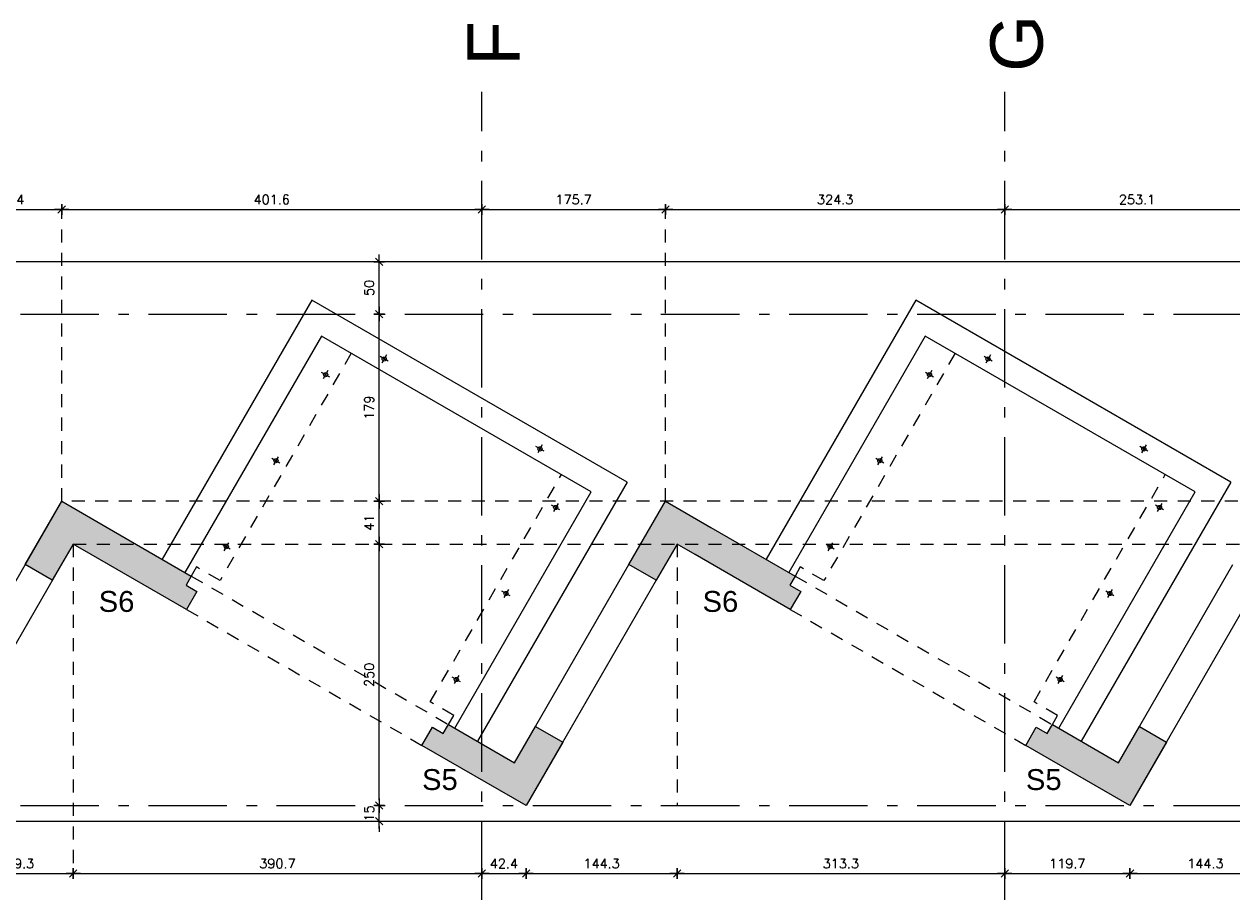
# Model space of a CAD drawing. Header units: inches. Extents: x 121.8 to 204.4, y 127.5 to 157.7.
# Tile 2 of 3: x 175.9 to 187.4, y 127.5 to 135.9. Entities that reach past the tile are written whole.
import ezdxf
from ezdxf.enums import TextEntityAlignment as Align

# ---------------------------------------------------------------- set-up
doc = ezdxf.new("R2010")
doc.units = ezdxf.units.IN
for name, pattern in [('CONTINUA', [0]), ('GEN7A', [7.5, 5, -1.25, 0, -1.25]), ('HIDDEN', [0.375, 0.25, -0.125])]:
    doc.linetypes.add(name, pattern=pattern)
for name, color, linetype in [('-Fundament_Solen_neu', 2, 'Continuous'), ('.Achsen Projekt', 140, 'GEN7A'), ('.Projekt', 10, 'Continuous'), ('Bemassung', 7, 'Continuous'), ('schraff_säulen', 30, 'Continuous')]:
    doc.layers.add(name, color=color, linetype=linetype)
doc.styles.add('ARIAL', font='ARIAL.TTF')
doc.styles.add('SIMPLEX', font='simplex.shx')
doc.dimstyles.new('cm   1-50', dxfattribs={"dimtxt": 0.09, "dimasz": 0.05, "dimexe": 0.04, "dimexo": 0, "dimgap": 0.05, "dimtad": 1, "dimdec": 1, "dimlfac": 100, "dimrnd": 0.0005, "dimzin": 9, "dimdsep": 46, "dimtxsty": 'SIMPLEX', "dimblk": 'Querstrich', "dimcen": 0, "dimse1": 1, "dimse2": 1, "dimclrd": 256, "dimclrt": 256, "dimadec": 3, "dimazin": 0, "dimtm": 1e-09, "dimtfac": 1, "dimtdec": 1, "dimtix": 1, "dimtmove": 0, "dimatfit": 0, "dimldrblk": 'NONE', "dimfxl": 0, "dimtzin": 0, "dimlwd": -1, "dimarcsym": 0})

# ---------------------------------------------------------------- blocks, each defined once
blk = doc.blocks.new('Querstrich')
for p, q in [((-1.37, 0), (1.37, 0)), ((0.71, 0.71), (-0.71, -0.71)), ((0, 1), (0, -1))]:
    blk.add_line(p, q)
blk = doc.blocks.new('*D116')
at = {"layer": 'Bemassung', "linetype": 'Continuous', "ltscale": 0.5}
blk.add_line((175.303, 134.106), (176.186, 134.106), dxfattribs=at)
at = {"layer": 'Defpoints', "color": 0, "linetype": 'Continuous', "ltscale": 0.5}
for p in [(175.253, 134.106), (176.236, 134.106), (176.236, 134.106)]:
    blk.add_point(p, dxfattribs=at)
at = {"layer": 'Bemassung', "linetype": 'Continuous', "ltscale": 0.5, "xscale": 0.05, "yscale": 0.05, "zscale": 0.05, "rotation": 180}
blk.add_blockref('Querstrich', (175.253, 134.106), dxfattribs=at)
at = {"layer": 'Bemassung', "linetype": 'Continuous', "ltscale": 0.5, "xscale": 0.05, "yscale": 0.05, "zscale": 0.05}
blk.add_blockref('Querstrich', (176.236, 134.106), dxfattribs=at)
at = {"layer": 'Bemassung', "linetype": 'Continuous', "ltscale": 0.5, "insert": (175.744, 134.201), "char_height": 0.09, "attachment_point": 5, "style": 'SIMPLEX'}
blk.add_mtext('98.4', dxfattribs=at)
blk = doc.blocks.new('_None')
blk = doc.blocks.new('*D117')
at = {"layer": 'Bemassung', "linetype": 'Continuous', "ltscale": 0.5}
blk.add_line((176.286, 134.106), (180.203, 134.106), dxfattribs=at)
at = {"layer": 'Defpoints', "color": 0, "linetype": 'Continuous', "ltscale": 0.5}
for p in [(176.236, 134.106), (180.253, 134.106), (180.253, 134.106)]:
    blk.add_point(p, dxfattribs=at)
at = {"layer": 'Bemassung', "linetype": 'Continuous', "ltscale": 0.5, "xscale": 0.05, "yscale": 0.05, "zscale": 0.05, "rotation": 180}
blk.add_blockref('Querstrich', (176.236, 134.106), dxfattribs=at)
at = {"layer": 'Bemassung', "linetype": 'Continuous', "ltscale": 0.5, "xscale": 0.05, "yscale": 0.05, "zscale": 0.05}
blk.add_blockref('Querstrich', (180.253, 134.106), dxfattribs=at)
at = {"layer": 'Bemassung', "linetype": 'Continuous', "ltscale": 0.5, "insert": (178.244, 134.201), "char_height": 0.09, "attachment_point": 5, "style": 'SIMPLEX'}
blk.add_mtext('401.6', dxfattribs=at)
blk = doc.blocks.new('*D118')
at = {"layer": 'Bemassung', "linetype": 'Continuous', "ltscale": 0.5}
blk.add_line((180.303, 134.106), (181.96, 134.106), dxfattribs=at)
at = {"layer": 'Defpoints', "color": 0, "linetype": 'Continuous', "ltscale": 0.5}
for p in [(180.253, 134.106), (182.01, 134.106), (182.01, 134.106)]:
    blk.add_point(p, dxfattribs=at)
at = {"layer": 'Bemassung', "linetype": 'Continuous', "ltscale": 0.5, "xscale": 0.05, "yscale": 0.05, "zscale": 0.05, "rotation": 180}
blk.add_blockref('Querstrich', (180.253, 134.106), dxfattribs=at)
at = {"layer": 'Bemassung', "linetype": 'Continuous', "ltscale": 0.5, "xscale": 0.05, "yscale": 0.05, "zscale": 0.05}
blk.add_blockref('Querstrich', (182.01, 134.106), dxfattribs=at)
at = {"layer": 'Bemassung', "linetype": 'Continuous', "ltscale": 0.5, "insert": (181.131, 134.201), "char_height": 0.09, "attachment_point": 5, "style": 'SIMPLEX'}
blk.add_mtext('175.7', dxfattribs=at)
blk = doc.blocks.new('*D119')
at = {"layer": 'Bemassung', "linetype": 'Continuous', "ltscale": 0.5}
blk.add_line((182.06, 134.106), (185.203, 134.106), dxfattribs=at)
at = {"layer": 'Defpoints', "color": 0, "linetype": 'Continuous', "ltscale": 0.5}
for p in [(182.01, 134.106), (185.253, 134.106), (185.253, 134.106)]:
    blk.add_point(p, dxfattribs=at)
at = {"layer": 'Bemassung', "linetype": 'Continuous', "ltscale": 0.5, "xscale": 0.05, "yscale": 0.05, "zscale": 0.05, "rotation": 180}
blk.add_blockref('Querstrich', (182.01, 134.106), dxfattribs=at)
at = {"layer": 'Bemassung', "linetype": 'Continuous', "ltscale": 0.5, "xscale": 0.05, "yscale": 0.05, "zscale": 0.05}
blk.add_blockref('Querstrich', (185.253, 134.106), dxfattribs=at)
at = {"layer": 'Bemassung', "linetype": 'Continuous', "ltscale": 0.5, "insert": (183.631, 134.201), "char_height": 0.09, "attachment_point": 5, "style": 'SIMPLEX'}
blk.add_mtext('324.3', dxfattribs=at)
blk = doc.blocks.new('*D120')
at = {"layer": 'Bemassung', "linetype": 'Continuous', "ltscale": 0.5}
blk.add_line((185.303, 134.106), (187.733, 134.106), dxfattribs=at)
at = {"layer": 'Defpoints', "color": 0, "linetype": 'Continuous', "ltscale": 0.5}
for p in [(185.253, 134.106), (187.783, 134.106), (187.783, 134.106)]:
    blk.add_point(p, dxfattribs=at)
at = {"layer": 'Bemassung', "linetype": 'Continuous', "ltscale": 0.5, "xscale": 0.05, "yscale": 0.05, "zscale": 0.05, "rotation": 180}
blk.add_blockref('Querstrich', (185.253, 134.106), dxfattribs=at)
at = {"layer": 'Bemassung', "linetype": 'Continuous', "ltscale": 0.5, "xscale": 0.05, "yscale": 0.05, "zscale": 0.05}
blk.add_blockref('Querstrich', (187.783, 134.106), dxfattribs=at)
at = {"layer": 'Bemassung', "linetype": 'Continuous', "ltscale": 0.5, "insert": (186.518, 134.201), "char_height": 0.09, "attachment_point": 5, "style": 'SIMPLEX'}
blk.add_mtext('253.1', dxfattribs=at)
blk = doc.blocks.new('*D139')
at = {"layer": 'Bemassung', "linetype": 'Continuous', "ltscale": 0.5}
blk.add_line((175.303, 127.756), (176.296, 127.756), dxfattribs=at)
at = {"layer": 'Defpoints', "color": 0, "linetype": 'Continuous', "ltscale": 0.5}
for p in [(175.253, 127.756), (176.346, 127.756), (176.346, 127.756)]:
    blk.add_point(p, dxfattribs=at)
at = {"layer": 'Bemassung', "linetype": 'Continuous', "ltscale": 0.5, "xscale": 0.05, "yscale": 0.05, "zscale": 0.05, "rotation": 180}
blk.add_blockref('Querstrich', (175.253, 127.756), dxfattribs=at)
at = {"layer": 'Bemassung', "linetype": 'Continuous', "ltscale": 0.5, "xscale": 0.05, "yscale": 0.05, "zscale": 0.05}
blk.add_blockref('Querstrich', (176.346, 127.756), dxfattribs=at)
at = {"layer": 'Bemassung', "linetype": 'Continuous', "ltscale": 0.5, "insert": (175.799, 127.851), "char_height": 0.09, "attachment_point": 5, "style": 'SIMPLEX'}
blk.add_mtext('109.3', dxfattribs=at)
blk = doc.blocks.new('*D140')
at = {"layer": 'Bemassung', "linetype": 'Continuous', "ltscale": 0.5}
blk.add_line((176.396, 127.756), (180.203, 127.756), dxfattribs=at)
at = {"layer": 'Defpoints', "color": 0, "linetype": 'Continuous', "ltscale": 0.5}
for p in [(176.346, 127.756), (180.253, 127.756), (180.253, 127.756)]:
    blk.add_point(p, dxfattribs=at)
at = {"layer": 'Bemassung', "linetype": 'Continuous', "ltscale": 0.5, "xscale": 0.05, "yscale": 0.05, "zscale": 0.05, "rotation": 180}
blk.add_blockref('Querstrich', (176.346, 127.756), dxfattribs=at)
at = {"layer": 'Bemassung', "linetype": 'Continuous', "ltscale": 0.5, "xscale": 0.05, "yscale": 0.05, "zscale": 0.05}
blk.add_blockref('Querstrich', (180.253, 127.756), dxfattribs=at)
at = {"layer": 'Bemassung', "linetype": 'Continuous', "ltscale": 0.5, "insert": (178.299, 127.851), "char_height": 0.09, "attachment_point": 5, "style": 'SIMPLEX'}
blk.add_mtext('390.7', dxfattribs=at)
blk = doc.blocks.new('*D141')
at = {"layer": 'Bemassung', "linetype": 'Continuous', "ltscale": 0.5}
blk.add_line((180.303, 127.756), (180.626, 127.756), dxfattribs=at)
at = {"layer": 'Defpoints', "color": 0, "linetype": 'Continuous', "ltscale": 0.5}
for p in [(180.676, 128.406), (180.253, 127.756), (180.676, 127.756)]:
    blk.add_point(p, dxfattribs=at)
at = {"layer": 'Bemassung', "linetype": 'Continuous', "ltscale": 0.5, "xscale": 0.05, "yscale": 0.05, "zscale": 0.05, "rotation": 180}
blk.add_blockref('Querstrich', (180.253, 127.756), dxfattribs=at)
at = {"layer": 'Bemassung', "linetype": 'Continuous', "ltscale": 0.5, "xscale": 0.05, "yscale": 0.05, "zscale": 0.05}
blk.add_blockref('Querstrich', (180.676, 127.756), dxfattribs=at)
at = {"layer": 'Bemassung', "linetype": 'Continuous', "ltscale": 0.5, "insert": (180.464, 127.851), "char_height": 0.09, "attachment_point": 5, "style": 'SIMPLEX'}
blk.add_mtext('42.4', dxfattribs=at)
blk = doc.blocks.new('*D142')
at = {"layer": 'Bemassung', "linetype": 'Continuous', "ltscale": 0.5}
blk.add_line((180.726, 127.756), (182.07, 127.756), dxfattribs=at)
at = {"layer": 'Defpoints', "color": 0, "linetype": 'Continuous', "ltscale": 0.5}
for p in [(180.676, 128.406), (182.12, 128.406), (182.12, 127.756)]:
    blk.add_point(p, dxfattribs=at)
at = {"layer": 'Bemassung', "linetype": 'Continuous', "ltscale": 0.5, "xscale": 0.05, "yscale": 0.05, "zscale": 0.05, "rotation": 180}
blk.add_blockref('Querstrich', (180.676, 127.756), dxfattribs=at)
at = {"layer": 'Bemassung', "linetype": 'Continuous', "ltscale": 0.5, "xscale": 0.05, "yscale": 0.05, "zscale": 0.05}
blk.add_blockref('Querstrich', (182.12, 127.756), dxfattribs=at)
at = {"layer": 'Bemassung', "linetype": 'Continuous', "ltscale": 0.5, "insert": (181.398, 127.851), "char_height": 0.09, "attachment_point": 5, "style": 'SIMPLEX'}
blk.add_mtext('144.3', dxfattribs=at)
blk = doc.blocks.new('*D143')
at = {"layer": 'Bemassung', "linetype": 'Continuous', "ltscale": 0.5}
blk.add_line((182.17, 127.756), (185.203, 127.756), dxfattribs=at)
at = {"layer": 'Defpoints', "color": 0, "linetype": 'Continuous', "ltscale": 0.5}
for p in [(185.253, 128.406), (182.12, 127.756), (185.253, 127.756)]:
    blk.add_point(p, dxfattribs=at)
at = {"layer": 'Bemassung', "linetype": 'Continuous', "ltscale": 0.5, "xscale": 0.05, "yscale": 0.05, "zscale": 0.05, "rotation": 180}
blk.add_blockref('Querstrich', (182.12, 127.756), dxfattribs=at)
at = {"layer": 'Bemassung', "linetype": 'Continuous', "ltscale": 0.5, "xscale": 0.05, "yscale": 0.05, "zscale": 0.05}
blk.add_blockref('Querstrich', (185.253, 127.756), dxfattribs=at)
at = {"layer": 'Bemassung', "linetype": 'Continuous', "ltscale": 0.5, "insert": (183.686, 127.851), "char_height": 0.09, "attachment_point": 5, "style": 'SIMPLEX'}
blk.add_mtext('313.3', dxfattribs=at)
blk = doc.blocks.new('*D144')
at = {"layer": 'Bemassung', "linetype": 'Continuous', "ltscale": 0.5}
blk.add_line((185.303, 127.756), (186.4, 127.756), dxfattribs=at)
at = {"layer": 'Defpoints', "color": 0, "linetype": 'Continuous', "ltscale": 0.5}
for p in [(186.45, 128.406), (185.253, 127.756), (186.45, 127.756)]:
    blk.add_point(p, dxfattribs=at)
at = {"layer": 'Bemassung', "linetype": 'Continuous', "ltscale": 0.5, "xscale": 0.05, "yscale": 0.05, "zscale": 0.05, "rotation": 180}
blk.add_blockref('Querstrich', (185.253, 127.756), dxfattribs=at)
at = {"layer": 'Bemassung', "linetype": 'Continuous', "ltscale": 0.5, "xscale": 0.05, "yscale": 0.05, "zscale": 0.05}
blk.add_blockref('Querstrich', (186.45, 127.756), dxfattribs=at)
at = {"layer": 'Bemassung', "linetype": 'Continuous', "ltscale": 0.5, "insert": (185.851, 127.851), "char_height": 0.09, "attachment_point": 5, "style": 'SIMPLEX'}
blk.add_mtext('119.7', dxfattribs=at)
blk = doc.blocks.new('*D145')
at = {"layer": 'Bemassung', "linetype": 'Continuous', "ltscale": 0.5}
blk.add_line((186.5, 127.756), (187.843, 127.756), dxfattribs=at)
at = {"layer": 'Defpoints', "color": 0, "linetype": 'Continuous', "ltscale": 0.5}
for p in [(186.45, 128.406), (187.893, 128.256), (187.893, 127.756)]:
    blk.add_point(p, dxfattribs=at)
at = {"layer": 'Bemassung', "linetype": 'Continuous', "ltscale": 0.5, "xscale": 0.05, "yscale": 0.05, "zscale": 0.05, "rotation": 180}
blk.add_blockref('Querstrich', (186.45, 127.756), dxfattribs=at)
at = {"layer": 'Bemassung', "linetype": 'Continuous', "ltscale": 0.5, "xscale": 0.05, "yscale": 0.05, "zscale": 0.05}
blk.add_blockref('Querstrich', (187.893, 127.756), dxfattribs=at)
at = {"layer": 'Bemassung', "linetype": 'Continuous', "ltscale": 0.5, "insert": (187.171, 127.851), "char_height": 0.09, "attachment_point": 5, "style": 'SIMPLEX'}
blk.add_mtext('144.3', dxfattribs=at)
blk = doc.blocks.new('*D160')
at = {"layer": 'Bemassung', "linetype": 'Continuous', "ltscale": 0.5}
for p, q in [((179.271, 128.456), (179.271, 128.506)), ((179.271, 128.256), (179.271, 128.406)), ((179.271, 128.206), (179.271, 128.156))]:
    blk.add_line(p, q, dxfattribs=at)
at = {"layer": 'Defpoints', "color": 0, "linetype": 'Continuous', "ltscale": 0.5}
for p in [(176.236, 128.406), (179.271, 128.406), (176.236, 128.256)]:
    blk.add_point(p, dxfattribs=at)
at = {"layer": 'Bemassung', "linetype": 'Continuous', "ltscale": 0.5, "xscale": 0.05, "yscale": 0.05, "zscale": 0.05}
for p, rotation in [((179.271, 128.406), 270), ((179.271, 128.256), 90)]:
    blk.add_blockref('Querstrich', p, dxfattribs=dict(at, rotation=rotation))
at = {"layer": 'Bemassung', "linetype": 'Continuous', "ltscale": 0.5, "insert": (179.176, 128.331), "char_height": 0.09, "attachment_point": 5, "rotation": 90, "style": 'SIMPLEX'}
blk.add_mtext('15', dxfattribs=at)
blk = doc.blocks.new('*D161')
at = {"layer": 'Bemassung', "linetype": 'Continuous', "ltscale": 0.5}
blk.add_line((179.271, 128.456), (179.271, 130.856), dxfattribs=at)
at = {"layer": 'Defpoints', "color": 0, "linetype": 'Continuous', "ltscale": 0.5}
for p in [(179.271, 130.906), (179.271, 130.906), (179.271, 128.406)]:
    blk.add_point(p, dxfattribs=at)
at = {"layer": 'Bemassung', "linetype": 'Continuous', "ltscale": 0.5, "xscale": 0.05, "yscale": 0.05, "zscale": 0.05}
for p, rotation in [((179.271, 130.906), 90), ((179.271, 128.406), 270)]:
    blk.add_blockref('Querstrich', p, dxfattribs=dict(at, rotation=rotation))
at = {"layer": 'Bemassung', "linetype": 'Continuous', "ltscale": 0.5, "insert": (179.176, 129.656), "char_height": 0.09, "attachment_point": 5, "rotation": 90, "style": 'SIMPLEX'}
blk.add_mtext('250', dxfattribs=at)
blk = doc.blocks.new('*D162')
at = {"layer": 'Bemassung', "linetype": 'Continuous', "ltscale": 0.5}
blk.add_line((179.271, 130.956), (179.271, 131.266), dxfattribs=at)
at = {"layer": 'Defpoints', "color": 0, "linetype": 'Continuous', "ltscale": 0.5}
for p in [(179.271, 131.316), (179.271, 131.316), (179.271, 130.906)]:
    blk.add_point(p, dxfattribs=at)
at = {"layer": 'Bemassung', "linetype": 'Continuous', "ltscale": 0.5, "xscale": 0.05, "yscale": 0.05, "zscale": 0.05}
for p, rotation in [((179.271, 131.316), 90), ((179.271, 130.906), 270)]:
    blk.add_blockref('Querstrich', p, dxfattribs=dict(at, rotation=rotation))
at = {"layer": 'Bemassung', "linetype": 'Continuous', "ltscale": 0.5, "insert": (179.176, 131.111), "char_height": 0.09, "attachment_point": 5, "rotation": 90, "style": 'SIMPLEX'}
blk.add_mtext('41', dxfattribs=at)
blk = doc.blocks.new('*D163')
at = {"layer": 'Bemassung', "linetype": 'Continuous', "ltscale": 0.5}
blk.add_line((179.271, 131.366), (179.271, 133.056), dxfattribs=at)
at = {"layer": 'Defpoints', "color": 0, "linetype": 'Continuous', "ltscale": 0.5}
for p in [(179.271, 133.106), (179.271, 133.106), (179.271, 131.316)]:
    blk.add_point(p, dxfattribs=at)
at = {"layer": 'Bemassung', "linetype": 'Continuous', "ltscale": 0.5, "xscale": 0.05, "yscale": 0.05, "zscale": 0.05}
for p, rotation in [((179.271, 133.106), 90), ((179.271, 131.316), 270)]:
    blk.add_blockref('Querstrich', p, dxfattribs=dict(at, rotation=rotation))
at = {"layer": 'Bemassung', "linetype": 'Continuous', "ltscale": 0.5, "insert": (179.176, 132.211), "char_height": 0.09, "attachment_point": 5, "rotation": 90, "style": 'SIMPLEX'}
blk.add_mtext('179', dxfattribs=at)
blk = doc.blocks.new('*D164')
at = {"layer": 'Bemassung', "linetype": 'Continuous', "ltscale": 0.5}
blk.add_line((179.271, 133.156), (179.271, 133.556), dxfattribs=at)
at = {"layer": 'Defpoints', "color": 0, "linetype": 'Continuous', "ltscale": 0.5}
for p in [(179.271, 133.606), (179.271, 133.606), (179.271, 133.106)]:
    blk.add_point(p, dxfattribs=at)
at = {"layer": 'Bemassung', "linetype": 'Continuous', "ltscale": 0.5, "xscale": 0.05, "yscale": 0.05, "zscale": 0.05}
for p, rotation in [((179.271, 133.606), 90), ((179.271, 133.106), 270)]:
    blk.add_blockref('Querstrich', p, dxfattribs=dict(at, rotation=rotation))
at = {"layer": 'Bemassung', "linetype": 'Continuous', "ltscale": 0.5, "insert": (179.176, 133.356), "char_height": 0.09, "attachment_point": 5, "rotation": 90, "style": 'SIMPLEX'}
blk.add_mtext('50', dxfattribs=at)

msp = doc.modelspace()

# ---------------------------------------------------------------- hatches: boundary and pattern name
at = {"layer": 'schraff_säulen', "linetype": 'Continuous', "ltscale": 0.5}
for points in [[(176.6692, 131.066), (177.4746, 130.601), (177.4246, 130.5144), (177.5286, 130.4544), (177.4286, 130.2812), (176.5192, 130.8062), (176.346, 130.9062), (176.146, 130.5598), (175.8862, 130.7098), (176.2362, 131.316)], [(182.4427, 131.066), (183.2481, 130.601), (183.1981, 130.5144), (183.3021, 130.4544), (183.2021, 130.2812), (182.2927, 130.8062), (182.1195, 130.9062), (181.9195, 130.5598), (181.6597, 130.7098), (182.0097, 131.316)], [(180.5664, 128.816), (180.7664, 129.1624), (181.0262, 129.0124), (180.6762, 128.4062), (179.6802, 128.9812), (179.7802, 129.1544), (179.8842, 129.0944), (179.9342, 129.181)], [(186.3399, 128.816), (186.5399, 129.1624), (186.7997, 129.0124), (186.4497, 128.4062), (185.4537, 128.9812), (185.5537, 129.1544), (185.6577, 129.0944), (185.7077, 129.181)]]:
    msp.add_hatch(color=256, dxfattribs=at).paths.add_polyline_path(points)

# ---------------------------------------------------------------- linework, layer by layer
at = {"layer": '-Fundament_Solen_neu', "color": 253, "linetype": 'Continuous', "ltscale": 0.5}
msp.add_lwpolyline([(201.1527, 133.6062), (168.1527, 133.6062), (168.1527, 128.2562), (201.1527, 128.2562)], close=True, dxfattribs=at)
at = {"layer": '.Achsen Projekt', "ltscale": 0.15}
for p, q in [((180.2527, 127.5041), (180.2527, 135.2317)), ((185.2527, 127.5041), (185.2527, 135.2317)), ((167.2659, 133.1062), (204.4125, 133.1062)), ((167.2659, 128.4062), (204.4125, 128.4062))]:
    msp.add_line(p, q, dxfattribs=at)
at = {"layer": '.Projekt', "color": 253, "linetype": 'CONTINUA'}
for p, q in [((181.6412, 131.4978), (178.6275, 133.2378)), ((187.4148, 131.4978), (184.401, 133.2378)), ((181.2997, 131.4063), (178.719, 132.8963)), ((187.0732, 131.4063), (184.4925, 132.8963)), ((179.3582, 132.6543), (179.281, 132.6988)), ((179.3419, 132.7151), (179.2973, 132.638)), ((185.1317, 132.6543), (185.0545, 132.6988)), ((185.1154, 132.7151), (185.0708, 132.638)), ((178.7818, 132.5651), (178.7372, 132.4879)), ((184.5553, 132.5651), (184.5107, 132.4879)), ((178.7981, 132.5042), (178.7209, 132.5487)), ((184.5716, 132.5042), (184.4944, 132.5487)), ((180.8477, 131.7943), (180.7706, 131.8388)), ((180.8314, 131.8551), (180.7869, 131.778)), ((186.6212, 131.7943), (186.5441, 131.8388)), ((186.6049, 131.8551), (186.5604, 131.778)), ((178.3231, 131.6815), (178.2459, 131.726)), ((178.3068, 131.7423), (178.2622, 131.6652)), ((184.0966, 131.6815), (184.0194, 131.726)), ((184.0803, 131.7423), (184.0357, 131.6652)), ((179.9948, 129.146), (181.2997, 131.4063)), ((185.7683, 129.146), (187.0732, 131.4063)), ((180.9815, 131.2951), (180.9369, 131.2179)), ((186.755, 131.2951), (186.7104, 131.2179)), ((180.9978, 131.2342), (180.9206, 131.2787)), ((186.7713, 131.2342), (186.6941, 131.2787)), ((177.8481, 130.8588), (177.7709, 130.9033)), ((177.8318, 130.9196), (177.7872, 130.8424)), ((183.6216, 130.8588), (183.5444, 130.9033)), ((183.6053, 130.9196), (183.5607, 130.8424)), ((177.5246, 130.6876), (177.4746, 130.601)), ((183.2981, 130.6876), (183.2481, 130.601)), ((180.5228, 130.4115), (180.4456, 130.456)), ((180.5065, 130.4723), (180.4619, 130.3952)), ((186.2963, 130.4115), (186.2191, 130.456)), ((186.28, 130.4723), (186.2354, 130.3952)), ((180.0478, 129.5888), (179.9706, 129.6333)), ((180.0315, 129.6496), (179.9869, 129.5724)), ((185.8213, 129.5888), (185.7441, 129.6333)), ((185.805, 129.6496), (185.7604, 129.5724))]:
    msp.add_line(p, q, dxfattribs=at)
at = {"layer": '.Projekt', "color": 253, "linetype": 'HIDDEN', "ltscale": 0.5}
for p, q in [((179.0048, 132.7313), (177.7498, 130.5576)), ((184.7783, 132.7313), (183.5233, 130.5576)), ((179.759, 129.3976), (181.014, 131.5713)), ((185.5325, 129.3976), (186.7875, 131.5713)), ((177.7498, 130.5576), (177.5246, 130.6876)), ((183.5233, 130.5576), (183.2981, 130.6876)), ((179.9842, 129.2676), (179.759, 129.3976)), ((185.7577, 129.2676), (185.5325, 129.3976)), ((179.9342, 129.181), (179.9842, 129.2676)), ((185.7077, 129.181), (185.7577, 129.2676))]:
    msp.add_line(p, q, dxfattribs=at)
at = {"layer": '.Projekt', "linetype": 'HIDDEN', "ltscale": 0.5}
for p, q in [((177.4746, 130.601), (179.9342, 129.181)), ((183.2481, 130.601), (185.7077, 129.181)), ((177.4286, 130.2812), (179.6802, 128.9812)), ((183.2021, 130.2812), (185.4537, 128.9812))]:
    msp.add_line(p, q, dxfattribs=at)
at = {"layer": '.Projekt', "color": 253, "linetype": 'CONTINUA'}
for points in [[(178.6275, 133.2378), (178.6275, 133.2378), (177.1975, 130.761)], [(184.401, 133.2378), (184.401, 133.2378), (182.971, 130.761)], [(178.719, 132.8963), (177.414, 130.636)], [(184.4925, 132.8963), (183.1875, 130.636)], [(181.6412, 131.4978), (181.6412, 131.4978), (180.2113, 129.021)], [(187.4148, 131.4978), (187.4148, 131.4978), (185.9848, 129.021)]]:
    msp.add_lwpolyline(points, dxfattribs=at)
at = {"layer": '.Projekt', "linetype": 'CONTINUA'}
for points in [[(174.9928, 129.1624), (176.2362, 131.316), (176.6692, 131.066), (177.4746, 130.601), (177.4246, 130.5144), (177.5286, 130.4544), (177.4286, 130.2812), (176.5192, 130.8062), (176.346, 130.9062), (175.2527, 129.0124)], [(181.6597, 130.7098), (182.0097, 131.316), (182.4427, 131.066), (183.2481, 130.601), (183.1981, 130.5144), (183.3021, 130.4544), (183.2021, 130.2812), (182.2927, 130.8062), (182.1195, 130.9062), (181.9195, 130.5598)], [(181.9195, 130.5598), (180.6762, 128.4062), (179.6802, 128.9812), (179.7802, 129.1544), (179.8842, 129.0944), (179.9342, 129.181), (180.5664, 128.816), (181.6597, 130.7098)], [(187.693, 130.5598), (186.4497, 128.4062), (185.4537, 128.9812), (185.5537, 129.1544), (185.6577, 129.0944), (185.7077, 129.181), (186.3399, 128.816), (187.4332, 130.7098)]]:
    msp.add_lwpolyline(points, dxfattribs=at)
for points in [[(176.6692, 131.066), (177.4746, 130.601), (177.4246, 130.5144), (177.5286, 130.4544), (177.4286, 130.2812), (176.5192, 130.8062), (176.346, 130.9062), (176.146, 130.5598), (175.8862, 130.7098), (176.2362, 131.316)], [(182.4427, 131.066), (183.2481, 130.601), (183.1981, 130.5144), (183.3021, 130.4544), (183.2021, 130.2812), (182.2927, 130.8062), (182.1195, 130.9062), (181.9195, 130.5598), (181.6597, 130.7098), (182.0097, 131.316)], [(180.5664, 128.816), (180.7664, 129.1624), (181.0262, 129.0124), (180.6762, 128.4062), (179.6802, 128.9812), (179.7802, 129.1544), (179.8842, 129.0944), (179.9342, 129.181)], [(186.3399, 128.816), (186.5399, 129.1624), (186.7997, 129.0124), (186.4497, 128.4062), (185.4537, 128.9812), (185.5537, 129.1544), (185.6577, 129.0944), (185.7077, 129.181)]]:
    msp.add_lwpolyline(points, close=True, dxfattribs=at)
at = {"layer": '.Projekt', "color": 253, "linetype": 'CONTINUA'}
for centre in [(179.3196, 132.6765), (185.0931, 132.6765), (178.7595, 132.5265), (184.533, 132.5265), (180.8091, 131.8165), (186.5826, 131.8165), (178.2845, 131.7037), (184.058, 131.7037), (180.9592, 131.2565), (186.7327, 131.2565), (177.8095, 130.881), (183.583, 130.881), (180.4842, 130.4337), (186.2577, 130.4337), (180.0092, 129.611), (185.7827, 129.611)]:
    msp.add_circle(centre, 0.02, dxfattribs=at)
at = {"layer": 'Bemassung', "color": 253, "linetype": 'HIDDEN', "ltscale": 0.5}
for p, q in [((176.2362, 131.316), (176.2362, 134.1062)), ((182.0097, 131.316), (182.0097, 134.1062)), ((193.5567, 131.316), (176.2362, 131.316)), ((176.346, 130.9062), (176.346, 127.7562)), ((176.346, 130.9062), (193.6665, 130.9062)), ((182.1195, 130.9062), (182.1195, 128.4062))]:
    msp.add_line(p, q, dxfattribs=at)

# ---------------------------------------------------------------- texts
at = {"layer": '.Achsen Projekt', "ltscale": 0.5, "style": 'ARIAL'}
for s, p in [('F', (180.3654, 135.6942)), ('G', (185.3654, 135.6942))]:
    msp.add_text(s, height=0.5, rotation=90, dxfattribs=at).set_placement(p, align=Align.MIDDLE)
at = {"layer": 'schraff_säulen', "linetype": 'Continuous', "ltscale": 0.5, "style": 'ARIAL'}
for s, p in [('S6', (176.7606, 130.358)), ('S6', (182.5341, 130.358)), ('S5', (179.852, 128.6544)), ('S5', (185.6255, 128.6544))]:
    msp.add_text(s, height=0.2, dxfattribs=at).set_placement(p, align=Align.MIDDLE)

# ---------------------------------------------------------------- dimensions: what is measured, and where the dimension line sits
at = {"layer": 'Bemassung', "linetype": 'Continuous', "ltscale": 0.5}
for base, p1, p2, picture, middle in [((176.23622, 134.1062), (175.25266, 134.1062), (176.23622, 134.1062), '*D116', (175.74444, 134.2012)), ((180.25266, 134.1062), (176.23622, 134.1062), (180.25266, 134.1062), '*D117', (178.24444, 134.2012)), ((182.0097, 134.1062), (180.2527, 134.1062), (182.0097, 134.1062), '*D118', (181.1312, 134.2012)), ((185.2527, 134.1062), (182.0097, 134.1062), (185.2527, 134.1062), '*D119', (183.6312, 134.2012)), ((187.78323, 134.1062), (185.25266, 134.1062), (187.78323, 134.1062), '*D120', (186.51794, 134.2012)), ((180.676159, 127.756202), (180.252656, 127.756202), (180.676159, 128.406202), '*D141', (180.464408, 127.851202)), ((182.1195, 127.7562), (180.6762, 128.4062), (182.1195, 128.4062), '*D142', (181.3978, 127.8512)), ((185.2527, 127.7562), (182.1195, 127.7562), (185.2527, 128.4062), '*D143', (183.6861, 127.8512)), ((186.4497, 127.7562), (185.2527, 127.7562), (186.4497, 128.4062), '*D144', (185.8512, 127.8512)), ((187.893, 127.7562), (186.4497, 128.4062), (187.893, 128.2562), '*D145', (187.1713, 127.8512)), ((176.346, 127.7562), (175.2527, 127.7562), (176.346, 127.7562), '*D139', (175.7993, 127.8512)), ((180.2527, 127.7562), (176.346, 127.7562), (180.2527, 127.7562), '*D140', (178.2993, 127.8512))]:
    dim = msp.add_linear_dim(base=base, p1=p1, p2=p2, dimstyle='cm   1-50', override={"dimtmove": 1}, dxfattribs=at)
    dim.commit()
    dim.dimension.update_dxf_attribs({"geometry": picture, "text_midpoint": middle})
for base, p1, p2, picture, middle in [((179.271, 133.6062), (179.271, 133.1062), (179.271, 133.6062), '*D164', (179.176, 133.3562)), ((179.271, 133.1062), (179.271, 131.316), (179.271, 133.1062), '*D163', (179.176, 132.2111)), ((179.271, 131.316), (179.271, 130.9062), (179.271, 131.316), '*D162', (179.176, 131.1111)), ((179.271, 130.9062), (179.271, 128.4062), (179.271, 130.9062), '*D161', (179.176, 129.6562))]:
    dim = msp.add_linear_dim(base=base, p1=p1, p2=p2, angle=90, dimstyle='cm   1-50', override={"dimtmove": 1}, dxfattribs=at)
    dim.commit()
    dim.dimension.update_dxf_attribs({"geometry": picture, "text_midpoint": middle})
dim = msp.add_linear_dim(base=(179.271, 128.4062), p1=(176.2362, 128.2562), p2=(176.2362, 128.4062), angle=90, dimstyle='cm   1-50', dxfattribs=at)
dim.commit()
dim.dimension.update_dxf_attribs({"geometry": '*D160', "text_midpoint": (179.176, 128.3312)})

doc.saveas('drawing.dxf')
